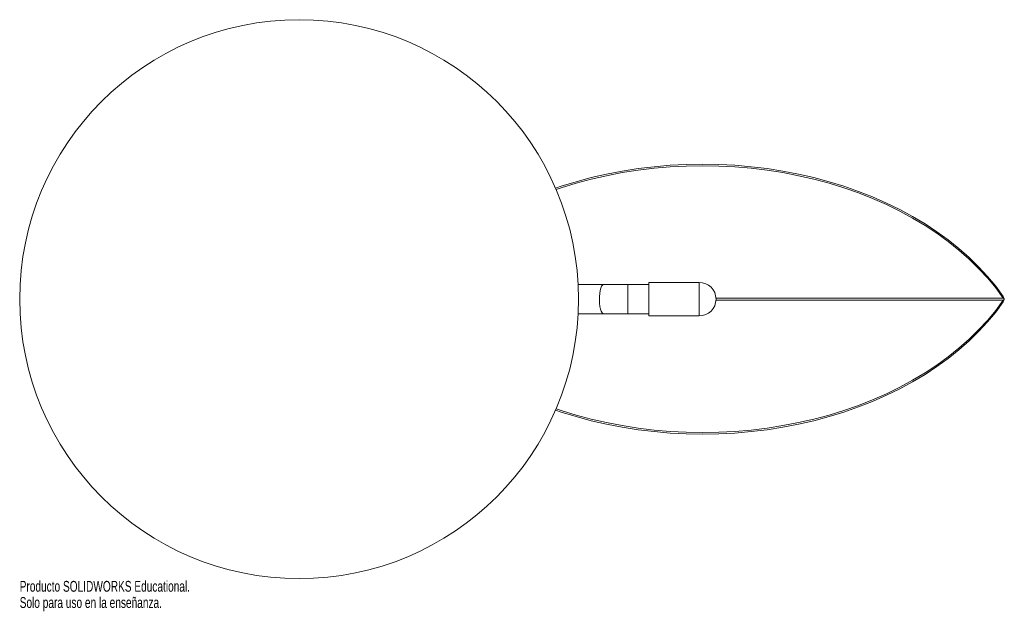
# Paper-space layout '_Inferior' of a CAD drawing. Header units: millimetres. Extents: x -125 to 315, y -140 to 125.
import ezdxf

# ---------------------------------------------------------------- set-up
doc = ezdxf.new("R2010")
doc.units = ezdxf.units.MM
doc.styles.add('SLDTEXTSTYLE0', font='TXT', dxfattribs={"width": 0.7})

psp = doc.layouts.new('_Inferior')

# ---------------------------------------------------------------- linework, layer by layer
at = {"color": 7, "linetype": 'Continuous', "lineweight": 15}
for p, q in [((156.5, 6.5), (124.83, 6.5)), ((179, 7.5), (156.5, 7.5)), ((156.5, 7.5), (156.5, -7.5)), ((315, 1.23), (315, 0.52)), ((315, -1.23), (315, -0.52)), ((124.83, -6.5), (156.5, -6.5)), ((156.5, -7.5), (179, -7.5))]:
    psp.add_line(p, q, dxfattribs=at)
at = {"color": 8, "linetype": 'Continuous', "lineweight": 15}
for p, q in [((147.1, -6.5), (147.1, 6.5)), ((179, -7.5), (179, 7.5)), ((315, 0.52), (186.48, 0.52)), ((315, -0.52), (186.48, -0.52))]:
    psp.add_line(p, q, dxfattribs=at)
at = {"color": 7, "linetype": 'Continuous', "lineweight": 15, "flags": 128}
for points in [[(315, 1.23), (311.63, 5.77), (307.96, 10.2), (303.99, 14.49), (299.73, 18.64), (295.19, 22.65), (290.38, 26.49), (285.32, 30.16), (280.01, 33.66), (274.47, 36.97), (268.71, 40.08), (262.74, 43), (256.58, 45.71), (250.24, 48.21), (243.73, 50.48), (237.08, 52.53), (230.3, 54.35), (223.4, 55.94), (216.4, 57.29), (209.32, 58.39), (202.17, 59.26), (194.96, 59.88), (187.73, 60.25), (180.47, 60.37), (173.22, 60.25), (165.99, 59.88), (158.78, 59.26), (151.63, 58.39), (144.55, 57.29), (137.55, 55.94), (130.65, 54.35), (123.87, 52.53), (117.22, 50.48), (114.72, 49.64)], [(315, 0.52), (311.63, 5.07), (307.96, 9.49), (303.99, 13.78), (299.73, 17.94), (295.19, 21.94), (290.38, 25.78), (285.32, 29.45), (280.01, 32.95), (274.47, 36.26), (268.71, 39.38), (262.74, 42.29), (256.58, 45), (250.24, 47.5), (243.73, 49.77), (237.08, 51.82), (230.3, 53.64), (223.4, 55.23), (216.4, 56.58), (209.32, 57.69), (202.17, 58.55), (194.96, 59.17), (187.73, 59.54), (180.47, 59.67), (173.22, 59.54), (165.99, 59.17), (158.78, 58.55), (151.63, 57.69), (144.55, 56.58), (137.55, 55.23), (130.65, 53.64), (123.87, 51.82), (117.22, 49.77), (114.99, 49.02)], [(114.72, -49.64), (117.22, -50.48), (123.87, -52.53), (130.65, -54.35), (137.55, -55.94), (144.55, -57.29), (151.63, -58.39), (158.78, -59.26), (165.99, -59.88), (173.22, -60.25), (180.47, -60.37), (187.73, -60.25), (194.96, -59.88), (202.17, -59.26), (209.32, -58.39), (216.4, -57.29), (223.4, -55.94), (230.3, -54.35), (237.08, -52.53), (243.73, -50.48), (250.24, -48.21), (256.58, -45.71), (262.74, -43), (268.71, -40.08), (274.47, -36.97), (280.01, -33.66), (285.32, -30.16), (290.38, -26.49), (295.19, -22.65), (299.73, -18.64), (303.99, -14.49), (307.96, -10.2), (311.63, -5.77), (315, -1.23)], [(114.99, -49.02), (117.22, -49.77), (123.87, -51.82), (130.65, -53.64), (137.55, -55.23), (144.55, -56.58), (151.63, -57.69), (158.78, -58.55), (165.99, -59.17), (173.22, -59.54), (180.47, -59.67), (187.73, -59.54), (194.96, -59.17), (202.17, -58.55), (209.32, -57.69), (216.4, -56.58), (223.4, -55.23), (230.3, -53.64), (237.08, -51.82), (243.73, -49.77), (250.24, -47.5), (256.58, -45), (262.74, -42.29), (268.71, -39.38), (274.47, -36.26), (280.01, -32.95), (285.32, -29.45), (290.38, -25.78), (295.19, -21.94), (299.73, -17.94), (303.99, -13.78), (307.96, -9.49), (311.63, -5.07), (315, -0.52)]]:
    psp.add_lwpolyline(points, dxfattribs=at)
at = {"color": 8, "linetype": 'Continuous', "lineweight": 15, "flags": 128}
psp.add_lwpolyline([(136.11, -6.5), (135.91, -6.46), (135.5, -6.11), (135.13, -5.43), (134.81, -4.46), (134.57, -3.25), (134.4, -1.86), (134.33, -0.38), (134.35, 1.13), (134.47, 2.57), (134.68, 3.88), (134.97, 4.98), (135.31, 5.81), (135.7, 6.32), (136.11, 6.5)], dxfattribs=at)
at = {"color": 7, "linetype": 'Continuous', "lineweight": 15}
psp.add_circle((0, 0), 125, dxfattribs=at)
psp.add_arc((179, 0), 7.5, 270, 90, dxfattribs=at)
for points in [[(315, 1.23), (315.08, 1.07), (315.16, 0.87), (315.32, 0.45), (315.4, 0.23), (315.47, 0)], [(315, 0.52), (315.08, 0.45), (315.16, 0.37), (315.32, 0.19), (315.4, 0.1), (315.47, 0)], [(315.47, 0), (315.4, -0.23), (315.32, -0.45), (315.16, -0.87), (315.08, -1.07), (315, -1.23)], [(315.47, 0), (315.4, -0.1), (315.32, -0.19), (315.16, -0.37), (315.08, -0.45), (315, -0.52)]]:
    psp.add_open_spline(points, degree=3, knots=[0, 0, 0, 0, 0.5, 0.5, 1, 1, 1, 1], dxfattribs=at)

# ---------------------------------------------------------------- texts
at = {"color": 7, "linetype": 'Continuous', "char_height": 4.8336, "attachment_point": 1, "style": 'SLDTEXTSTYLE0'}
for s, insert in [('Producto SOLIDWORKS Educational.', (-125, -126.02)), ('Solo para uso en la enseñanza.', (-125, -133.27))]:
    psp.add_mtext(s, dxfattribs=dict(at, insert=insert))

doc.saveas('drawing.dxf')
